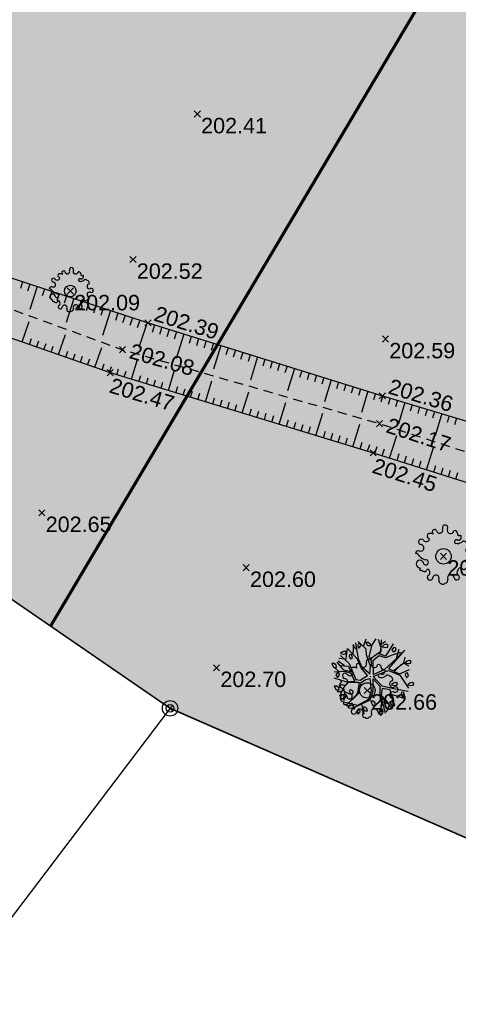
# Model space of a CAD drawing. Extents: x 1616800 to 1632437, y 2248456 to 2251974.
# Tile 103 of 256: x 1617770 to 1617799, y 2251486 to 2251550. Entities that reach past the tile are written whole.
import ezdxf
from ezdxf.enums import TextEntityAlignment as Align

# ---------------------------------------------------------------- set-up
doc = ezdxf.new("R2010")
doc.units = 0
doc.header["$LTSCALE"] = 2
doc.header["$PDMODE"] = 3
doc.header["$PDSIZE"] = 0.2
for name, pattern in [('CACHEx2', [0.75, 0.5, -0.25]), ('CONTINU', [0]), ('FOSSE', [0.5, 0.3, -0.2])]:
    doc.linetypes.add(name, pattern=pattern)
doc.layers.get('0').update_dxf_attribs({"linetype": 'CONTINUOUS'})
for name, color, linetype in [('000-VALORIS PROJET-LOTS_Limite', 7, 'CONTINUOUS'), ('01-PAP LOTS CONTOURS', 7, 'CONTINUOUS'), ('01-PAP- REVET MACROLOT', 51, 'CONTINUOUS'), ('BORNES', 8, 'CONTINUOUS'), ('X-PTS TOPO-TEXTE TOPOALT', 8, 'CONTINUOUS'), ('X-PTS TOPO-TOPOPOINT', 8, 'CONTINUOUS'), ('Y - FDP TOPO-LIMITES_08441', 8, 'CONTINUOUS'), ('Y-FDP TOPO-TOP_AXE_FOSSE', 8, 'CONTINUOUS'), ('Y-FDP TOPO-TOP_BARBULE', 8, 'CONTINUOUS'), ('Y-FDP TOPO-TOP_TALUS', 8, 'CONTINUOUS'), ('Y-FDP TOPO-TOP_VEGETATION_symb', 8, 'CONTINUOUS')]:
    doc.layers.add(name, color=color, linetype=linetype)
doc.styles.get("Standard").update_dxf_attribs({"font": 'arial.ttf'})

# ---------------------------------------------------------------- blocks, each defined once
blk = doc.blocks.new('V024')
at = {"color": 0, "linetype": 'Continuous'}
for p, q in [((-0.922, 1.738), (-1.203, 2.016)), ((-1.141, 1.402), (-1.109, 2.055)), ((-0.484, 1.934), (-0.312, 2.441)), ((0.656, 1.887), (0.484, 2.402)), ((0.672, 2.098), (0.938, 2.285)), ((-1.625, 1.016), (-1.516, 1.785)), ((1.672, 1.172), (1.828, 1.785)), ((-1.703, 0.668), (-2.125, 0.977)), ((-1.703, 1.09), (-2.078, 1.148)), ((2.141, 0.902), (2.219, 1.266)), ((-2.047, 0.273), (-2.328, 0.535)), ((-1.891, -0.281), (-2.047, -0.66)), ((-1.875, -1.023), (-2.156, -1.023)), ((1.344, -1.152), (2.156, -1.391)), ((-1.234, -1.547), (-1.438, -1.746)), ((-0.578, -1.813), (-0.422, -2.449)), ((1.219, -1.855), (1.016, -2.316))]:
    blk.add_line(p, q, dxfattribs=at)
for points in [[(-0.031, 0.133), (-0.563, 0.574), (-0.797, 1.113), (-0.969, 2.176)], [(-0.047, 0.137), (-0.016, 0.652), (-0.281, 1.383), (-0.312, 1.77), (-0.828, 2.25)], [(0.312, 2.441), (0.062, 2.039), (-0.125, 1.285), (0.016, 0.996), (0.047, 1.207), (0.641, 1.633), (0.687, 2.383)], [(1.453, 2.129), (0.953, 1.316), (0.609, 1.449), (0.547, 1.473), (0.672, 1.617), (0.672, 2.09)], [(-1.969, 1.344), (-1.391, 0.82), (-0.969, -0.215), (-0.687, -0.254), (-0.203, 0.051), (-0.625, 0.555), (-0.859, 1.102), (-1.484, 1.766)], [(1.922, 1.555), (1.328, 1.355), (0.984, 1.203), (0.531, 1.344), (0.125, 1.016), (0.156, 0.113), (0.891, 0.441), (1.672, 1.172), (2.031, 1.555)], [(2.172, 1.711), (1.156, 0.516), (1.453, 0.359), (2.141, 0.902), (2.469, 0.707)], [(-2, 0.687), (-1.438, 0.652), (-1.312, 0.281), (-1.75, 0.383), (-2.188, 0.902)], [(2, 0.797), (1.531, 0.324), (1.859, 0.187), (2.516, 0.457)], [(-1.016, -0.312), (-1.266, 0.172), (-1.672, 0.305), (-2.359, 0.246)], [(-0.016, 0), (0, 0), (0, 0.02)], [(0, -0.02), (0, 0), (0.016, 0)], [(2.438, -0.969), (1.594, -0.812), (0.75, -0.625), (0.172, -0.004), (0.969, 0.324), (1.156, 0.383), (1.891, 0.09), (2.469, -0.754)], [(-1.016, -0.332), (-1.531, -0.391), (-2.375, -0.141)], [(-0.797, -0.41), (-1.484, -0.41), (-1.75, -0.734), (-2, -1.332)], [(-0.641, -0.41), (-0.312, -0.215), (-0.047, -0.141), (0.047, -0.949), (-0.125, -1.508), (-0.828, -1.891), (-1.75, -1.68)], [(-0.641, -0.406), (-0.781, -1.121), (-1.594, -1.922)], [(-0.797, -0.406), (-0.734, -0.406), (-0.844, -1.074), (-0.922, -1.219), (-1.25, -1.551)], [(-1.078, -2.16), (-0.969, -1.988), (-0.016, -1.527), (0.172, -0.949), (0.172, -0.156), (0.609, -0.641), (0.609, -1.293), (0.75, -1.836), (0.531, -2.469)], [(-1.766, -0.746), (-1.625, -1.316), (-1.75, -1.602)], [(1.453, -1.527), (1.266, -0.871), (0.75, -0.777), (0.687, -1.215), (1, -1.543), (1.406, -2.125)], [(1.125, -1.734), (0.687, -1.375), (0.969, -2.375)], [(-0.781, -2.145), (-0.875, -2.301), (-0.781, -2.453), (-0.656, -2.301), (-0.687, -2.145), (-0.781, -2.121)]]:
    blk.add_lwpolyline(points, dxfattribs=at)
for points in [[(-0.656, 1.977), (-0.687, 2.129), (-0.781, 2.148), (-0.875, 1.977), (-0.781, 1.82)], [(0, 1.977), (-0.188, 1.977), (-0.328, 2.215), (-0.172, 2.215), (-0.047, 2.109)], [(1.109, 2.02), (1.016, 2.086), (0.859, 2.043), (0.734, 1.93), (0.922, 1.887), (1.078, 1.91)], [(-1.594, 1.555), (-1.687, 1.621), (-1.844, 1.578), (-1.969, 1.469), (-1.781, 1.422), (-1.625, 1.449)], [(-1.406, 1.27), (-1.312, 1.117), (-1.281, 1.137), (-1.188, 1.223), (-1.25, 1.402), (-1.375, 1.383)], [(1.484, 1.578), (1.391, 1.734), (1.5, 1.906), (1.578, 1.887), (1.609, 1.734)], [(-2.531, 0.809), (-2.406, 0.566), (-2.219, 0.566), (-2.25, 0.699), (-2.375, 0.809)], [(2.609, 0.984), (2.516, 1.051), (2.359, 1.004), (2.234, 0.898), (2.422, 0.852), (2.578, 0.875)], [(-2.031, 0.059), (-2.063, 0.211), (-2.141, 0.234), (-2.25, 0.059), (-2.156, -0.094)], [(2.359, -0.027), (2.453, 0.059), (2.391, 0.238), (2.266, 0.211), (2.234, 0.105), (2.328, -0.051)], [(1.734, -0.449), (1.641, -0.383), (1.484, -0.426), (1.359, -0.535), (1.547, -0.582), (1.703, -0.559)], [(2.703, -0.383), (2.547, -0.426), (2.422, -0.535), (2.609, -0.582), (2.766, -0.559), (2.797, -0.449)], [(-2.031, -0.887), (-2.063, -0.754), (-2.188, -0.648), (-2.359, -0.648), (-2.219, -0.887)], [(-1.844, -1.527), (-1.937, -1.375), (-1.828, -1.199), (-1.75, -1.219), (-1.719, -1.375)], [(-1.312, -1.07), (-1.359, -0.918), (-1.266, -0.867), (-1.141, -0.949), (-1.141, -1.07), (-1.234, -1.191)], [(2.141, -1.02), (2.016, -1.043), (1.984, -1.152), (2.078, -1.309), (2.109, -1.285), (2.203, -1.195)], [(-1.094, -1.945), (-1.188, -1.879), (-1.344, -1.926), (-1.469, -2.035), (-1.281, -2.078), (-1.125, -2.059)], [(0.172, -1.613), (0.016, -1.613), (0.141, -1.859), (0.328, -1.859), (0.297, -1.727)], [(1.25, -1.641), (1.391, -1.879), (1.578, -1.879), (1.547, -1.746), (1.422, -1.641)], [(-0.359, -1.992), (-0.516, -1.992), (-0.375, -2.234), (-0.188, -2.234), (-0.234, -2.102)], [(0.687, -2.211), (0.578, -2.387), (0.672, -2.539), (0.797, -2.387), (0.766, -2.234)]]:
    blk.add_lwpolyline(points, close=True, dxfattribs=at)
blk = doc.blocks.new('borne')
at = {"layer": 'BORNES', "color": 0}
for radius in [0.5, 0.25]:
    blk.add_circle((0, 0), radius, dxfattribs=at)
blk = doc.blocks.new('TCPOINT')
at = {"color": 0}
blk.add_point((0, 0), dxfattribs=at)
at = {"layer": 'X-PTS TOPO-TEXTE TOPOALT'}
blk.add_attdef('ALT', text='', height=0.75, dxfattribs=at).set_placement((0.25, -0.25), align=Align.TOP_LEFT)
blk = doc.blocks.new('TCPOINT_C')
at = {"color": 0}
blk.add_point((0, 0), dxfattribs=at)
at = {"layer": 'X-PTS TOPO-TEXTE TOPOALT'}
blk.add_attdef('ALT', text='', height=0.75, dxfattribs=at).set_placement((0.5, 0.09), align=Align.MIDDLE_LEFT)
blk = doc.blocks.new('TCPOINT_2')
at = {"color": 0}
blk.add_point((0, 0), dxfattribs=at)
at = {"layer": 'X-PTS TOPO-TEXTE TOPOALT'}
blk.add_attdef('ALT', (0.25, 0.25), '', height=0.75, dxfattribs=at)
blk = doc.blocks.new('Arbre composé')
for centre, major_axis, start_param, end_param in [((0.053, 0.929), (-0.0621, 0.0621), -0.814049, 1.170078), ((0.053, 0.929), (0.0621, 0.0621), 5.055805, 7.039932), ((-0.447, 0.666), (-0.0621, 0.0621), -0.261799, 1.722328), ((-0.44, 0.401), (-0.243, 0.243), -1.12231, -0.636034), ((-0.29, 0.794), (0.0543, 0.0543), 6.27112, 9.712496), ((-0.128, 0.856), (0.0756, 0.0756), 2.437811, 4.160139), ((-0.128, 0.856), (-0.0756, 0.0756), 2.589343, 4.311671), ((0.229, 0.846), (-0.0756, 0.0756), 0.343416, 2.065744), ((0.229, 0.846), (0.0756, 0.0756), 3.63654, 5.358868), ((0.366, 0.751), (0.0611, 0.0611), 5.442007, 7.443818), ((0.479, 0.624), (-0.0687, 0.0687), 1.943234, 4.662706), ((0.509, 0.73), (0.0414, 0.0414), 2.084224, 4.724816), ((-0.72, 0.469), (-0.0621, 0.0621), 0.261799, 2.245927), ((-0.72, 0.469), (-0.0621, 0.0621), 4.560857, 6.544985), ((-0.741, 0.276), (0.0756, 0.0756), 5.235988, 6.958316), ((-0.563, 0.585), (-0.0756, 0.0756), 1.419265, 3.141593), ((-0.5, 0.551), (-0.031, 0.031), 2.648002, 5.490599), ((0.419, 0.476), (-0.0439, 0.0439), -1.123056, 1.960793), ((0.455, 0.647), (0.162, 0.162), 3.648866, 4.555851), ((0.66, 0.41), (0.0621, 0.0621), 6.021386, 8.005513), ((0.721, 0.35), (-0.0738, 0.0738), 3.545603, 5.353199), ((-0.819, 0.097), (0.0621, 0.0621), 0.372067, 2.356194), ((-0.924, -0.062), (-0.114, 0.114), 4.443451, 5.394658), ((-0.741, 0.276), (-0.0756, 0.0756), 1.942863, 3.665191), ((-0.504, 0.247), (-0.256, 0.256), 1.472466, 2.237887), ((0, 0), (0.177, 0.177), 5.497787, 11.780972), ((0.83, 0.205), (-0.0756, 0.0756), -0.67513, 1.047198), ((0.83, 0.205), (0.0756, 0.0756), 2.617994, 4.340322), ((0.908, 0.027), (0.0621, 0.0621), 5.497787, 7.481914), ((0.908, 0.027), (-0.0621, 0.0621), 1.942863, 3.926991), ((-0.761, -0.25), (-0.0867, 0.0867), 3.947739, 8.650944), ((-0.574, -0.193), (0.0595, 0.0595), 3.060826, 6.736019), ((0.83, -0.152), (0.0756, 0.0756), 2.094395, 3.816723), ((0.83, -0.152), (-0.0756, 0.0756), -1.198729, 0.523599), ((0.739, -0.292), (0.0611, 0.0611), 3.899862, 5.901673), ((-0.729, -0.409), (-0.0339, 0.0339), -0.091877, 2.941892), ((-0.625, -0.407), (-0.0621, 0.0621), 1.280346, 3.264473), ((-0.512, -0.463), (0.031, 0.031), 5.760943, 8.603541), ((-0.437, -0.685), (0.0621, 0.0621), 1.390613, 3.374741), ((-0.547, -0.525), (0.0756, 0.0756), 4.532206, 6.254534), ((-0.244, -0.712), (0.0756, 0.0756), 0.494947, 2.217275), ((-0.244, -0.712), (-0.0756, 0.0756), 3.485009, 5.207336), ((0.234, -0.699), (-0.0756, 0.0756), -0.523599, 1.198729), ((0.234, -0.699), (0.0756, 0.0756), 5.608055, 7.330383), ((0.543, -0.52), (-0.0756, 0.0756), 0, 1.722328), ((0.547, -0.454), (-0.0565, 0.0565), -1.34685, 0.669035), ((0.428, -0.677), (-0.0621, 0.0621), 2.879793, 4.863921), ((0.66, -0.334), (-0.0621, 0.0621), 1.419265, 3.403392), ((-0.437, -0.685), (0.0621, 0.0621), 3.374741, 5.358868), ((-0.068, -0.795), (0.0621, 0.0621), 1.914212, 3.89834), ((-0.018, -0.801), (0.069, 0.069), 3.361879, 4.78249), ((0.056, -0.777), (-0.0621, 0.0621), 2.356194, 4.340322), ((0.428, -0.677), (-0.0621, 0.0621), 0.895666, 2.879793)]:
    blk.add_ellipse(centre, major_axis=major_axis, ratio=1, start_param=start_param, end_param=end_param)

msp = doc.modelspace()

# ---------------------------------------------------------------- hatches: boundary and pattern name
at = {"layer": '01-PAP- REVET MACROLOT'}
h = msp.add_hatch(color=256, dxfattribs=at)
h.dxf.hatch_style = 1
edge = h.paths.add_edge_path()
edge.add_arc((1617785.3692, 2251592.1924), 17.5, 59.336785, 77.468045)
edge.add_line((1617789.1664, 2251609.2755), (1617770.4948, 2251613.4258))
edge.add_arc((1617784.7073, 2251677.3653), 65.5, 247.742856, 257.468045, ccw=False)
edge.add_line((1617759.8982, 2251616.7454), (1617730.0229, 2251628.9721))
edge.add_line((1617730.0229, 2251628.9721), (1617729.3798, 2251628.1548))
edge.add_line((1617729.3798, 2251628.1548), (1617679.738, 2251574.4653))
edge.add_line((1617679.738, 2251574.4653), (1617738.9827, 2251533.7062))
edge.add_line((1617738.9827, 2251533.7062), (1617779.8858, 2251505.5659))
edge.add_line((1617779.8858, 2251505.5659), (1617847.8922, 2251475.7862))
edge.add_line((1617847.8922, 2251475.7862), (1617847.8927, 2251475.786))
edge.add_line((1617847.8927, 2251475.786), (1617956.6559, 2251428.8657))
edge.add_line((1617956.6559, 2251428.8657), (1617993.4116, 2251467.8292))
edge.add_arc((1617979.9544, 2251480.5238), 18.5, 316.670093, 327.720943)
edge.add_line((1617995.5954, 2251470.644), (1617990.8277, 2251495.4912))
edge.add_arc((1617979.9544, 2251480.5238), 18.5, 54.0028, 65.06299)
edge.add_line((1617987.7544, 2251497.2991), (1617954.0366, 2251512.9769))
edge.add_arc((1617986.0799, 2251581.8916), 76, 239.336785, 245.06299, ccw=False)
edge.add_line((1617947.3206, 2251516.5179), (1617794.294, 2251607.2455))

# ---------------------------------------------------------------- linework, layer by layer
at = {"layer": '000-VALORIS PROJET-LOTS_Limite', "linetype": 'CACHEx2', "const_width": 0.2, "flags": 128}
msp.add_lwpolyline([(1617820.1658, 2251591.9065), (1617772.1364, 2251510.8973)], dxfattribs=at)
at = {"layer": '01-PAP LOTS CONTOURS', "const_width": 0.1, "flags": 128}
msp.add_lwpolyline([(1617794.294, 2251607.2455, 0.079278), (1617789.1664, 2251609.2755), (1617770.4948, 2251613.4258, -0.0424596), (1617759.8982, 2251616.7454), (1617730.0229, 2251628.9721), (1617729.3798, 2251628.1548), (1617679.738, 2251574.4653), (1617738.9827, 2251533.7062), (1617779.8858, 2251505.5659), (1617847.8922, 2251475.7862), (1617847.8927, 2251475.786), (1617956.6559, 2251428.8657), (1617993.4116, 2251467.8292, 0.0482558), (1617995.5954, 2251470.644), (1617990.8277, 2251495.4912, 0.0482967), (1617987.7544, 2251497.2991), (1617954.0366, 2251512.9769, -0.0249905), (1617947.3206, 2251516.5179)], format="xyb", close=True, dxfattribs=at)
at = {"layer": 'Y - FDP TOPO-LIMITES_08441', "flags": 128}
msp.add_lwpolyline([(1617779.8858, 2251505.5659), (1617765.2998, 2251486.3484), (1617784.4214, 2251466.6456), (1617734.9687, 2251385.9272), (1617772.3567, 2251348.6685), (1617847.1771, 2251474.5826), (1617847.8922, 2251475.7862)], close=True, dxfattribs=at)
at = {"layer": 'Y-FDP TOPO-TOP_AXE_FOSSE', "linetype": 'FOSSE', "elevation": 201.34, "flags": 128}
msp.add_lwpolyline([(1617746.0036, 2251547.755), (1617752.2356, 2251538.78), (1617757.9006, 2251535.711), (1617776.8006, 2251528.829), (1617793.4656, 2251524.033), (1617808.7696, 2251519.035), (1617815.8056, 2251516.457)], dxfattribs=at)
at = {"layer": 'Y-FDP TOPO-TOP_BARBULE'}
for p, q in [((1617770.318, 2251533.2319), (1617770.1746, 2251532.7939)), ((1617770.7932, 2251533.0762), (1617770.6485, 2251532.6345)), ((1617771.2683, 2251532.9205), (1617770.782, 2251531.436)), ((1617771.7435, 2251532.7649), (1617771.5964, 2251532.3158)), ((1617772.2186, 2251532.6092), (1617772.0703, 2251532.1564)), ((1617772.6938, 2251532.4536), (1617772.5442, 2251531.997)), ((1617773.1689, 2251532.2979), (1617773.0182, 2251531.8376)), ((1617773.6441, 2251532.1422), (1617773.1374, 2251530.5956)), ((1617774.1193, 2251531.9866), (1617773.966, 2251531.5189)), ((1617774.5944, 2251531.8309), (1617774.44, 2251531.3595)), ((1617775.0696, 2251531.6753), (1617774.9139, 2251531.2001)), ((1617775.5447, 2251531.5196), (1617775.3878, 2251531.0407)), ((1617776.0199, 2251531.364), (1617775.4929, 2251529.7553)), ((1617776.495, 2251531.2083), (1617776.3357, 2251530.722)), ((1617770.2889, 2251529.3305), (1617770.7516, 2251530.6577)), ((1617776.9702, 2251531.0526), (1617776.8096, 2251530.5626)), ((1617777.4453, 2251530.897), (1617777.2836, 2251530.4032)), ((1617777.9205, 2251530.7413), (1617777.7599, 2251530.2512)), ((1617778.3956, 2251530.5857), (1617777.865, 2251528.9658)), ((1617778.8728, 2251530.4363), (1617778.7217, 2251529.9509)), ((1617779.3502, 2251530.2877), (1617779.1999, 2251529.8048)), ((1617779.8276, 2251530.1391), (1617779.6781, 2251529.6586)), ((1617780.305, 2251529.9906), (1617780.1563, 2251529.5125)), ((1617770.761, 2251529.1659), (1617770.8993, 2251529.5625)), ((1617771.2331, 2251529.0013), (1617771.3709, 2251529.3963)), ((1617772.6495, 2251528.5074), (1617773.1032, 2251529.8087)), ((1617780.7825, 2251529.842), (1617780.2892, 2251528.2568)), ((1617781.2599, 2251529.6934), (1617781.1127, 2251529.2203)), ((1617781.7373, 2251529.5449), (1617781.5908, 2251529.0742)), ((1617782.2147, 2251529.3963), (1617782.069, 2251528.9281)), ((1617782.6921, 2251529.2477), (1617782.5472, 2251528.782)), ((1617771.7052, 2251528.8366), (1617771.8424, 2251529.2301)), ((1617772.1774, 2251528.672), (1617772.314, 2251529.064)), ((1617773.1216, 2251528.3428), (1617773.2572, 2251528.7316)), ((1617775.0101, 2251527.6844), (1617775.4548, 2251528.9597)), ((1617783.1696, 2251529.0992), (1617782.689, 2251527.555)), ((1617783.647, 2251528.9506), (1617783.5036, 2251528.4898)), ((1617784.1244, 2251528.8021), (1617783.9818, 2251528.3437)), ((1617784.6018, 2251528.6535), (1617784.4599, 2251528.1976)), ((1617773.5937, 2251528.1782), (1617773.7288, 2251528.5655)), ((1617774.0659, 2251528.0136), (1617774.2003, 2251528.3993)), ((1617774.538, 2251527.849), (1617774.6719, 2251528.2331)), ((1617777.3884, 2251526.9154), (1617777.78, 2251528.1983)), ((1617785.0792, 2251528.5049), (1617784.9381, 2251528.0515)), ((1617785.5566, 2251528.3564), (1617785.0889, 2251526.8532)), ((1617786.0341, 2251528.2078), (1617785.8945, 2251527.7593)), ((1617786.5115, 2251528.0592), (1617786.3727, 2251527.6132)), ((1617775.4822, 2251527.5197), (1617775.6151, 2251527.9008)), ((1617775.9544, 2251527.3551), (1617776.0867, 2251527.7346)), ((1617776.432, 2251527.2073), (1617776.5483, 2251527.5885)), ((1617776.9102, 2251527.0614), (1617777.0271, 2251527.4444)), ((1617779.7795, 2251526.1856), (1617780.1804, 2251527.4991)), ((1617786.9889, 2251527.9107), (1617786.8509, 2251527.4671)), ((1617787.4663, 2251527.7621), (1617787.3291, 2251527.321)), ((1617787.9437, 2251527.6135), (1617787.4887, 2251526.1514)), ((1617788.4212, 2251527.465), (1617788.2854, 2251527.0288)), ((1617777.8667, 2251526.7695), (1617777.9847, 2251527.1562)), ((1617778.3449, 2251526.6235), (1617778.4635, 2251527.012)), ((1617778.8231, 2251526.4775), (1617778.9422, 2251526.8679)), ((1617779.3013, 2251526.3316), (1617779.421, 2251526.7238)), ((1617782.1706, 2251525.4558), (1617782.5809, 2251526.8)), ((1617788.8986, 2251527.3164), (1617788.7636, 2251526.8827)), ((1617789.376, 2251527.1679), (1617789.2418, 2251526.7366)), ((1617789.8534, 2251527.0193), (1617789.72, 2251526.5905)), ((1617790.3308, 2251526.8707), (1617789.8886, 2251525.4495)), ((1617790.8083, 2251526.7222), (1617790.6763, 2251526.2983)), ((1617780.2578, 2251526.0397), (1617780.3786, 2251526.4355)), ((1617780.736, 2251525.8937), (1617780.8574, 2251526.2914)), ((1617781.2142, 2251525.7477), (1617781.3362, 2251526.1473)), ((1617784.5618, 2251524.726), (1617784.9813, 2251526.1008)), ((1617791.2857, 2251526.5736), (1617791.1545, 2251526.1522)), ((1617791.7631, 2251526.425), (1617791.6327, 2251526.0061)), ((1617792.2405, 2251526.2765), (1617792.1109, 2251525.86)), ((1617792.7179, 2251526.1279), (1617792.2884, 2251524.7477)), ((1617781.6924, 2251525.6018), (1617781.8149, 2251526.0032)), ((1617782.6489, 2251525.3099), (1617782.7725, 2251525.7149)), ((1617783.1271, 2251525.1639), (1617783.2513, 2251525.5708)), ((1617783.6053, 2251525.018), (1617783.7301, 2251525.4267)), ((1617793.1954, 2251525.9794), (1617793.0673, 2251525.5678)), ((1617793.6728, 2251525.831), (1617793.5495, 2251525.4207)), ((1617794.1517, 2251525.687), (1617794.0283, 2251525.2766)), ((1617794.6305, 2251525.5431), (1617794.5063, 2251525.1299)), ((1617784.0835, 2251524.872), (1617784.2089, 2251525.2826)), ((1617785.04, 2251524.5801), (1617785.1664, 2251524.9943)), ((1617785.5182, 2251524.4341), (1617785.6452, 2251524.8502)), ((1617786.9529, 2251523.9962), (1617787.3818, 2251525.4016)), ((1617795.1093, 2251525.3991), (1617794.6925, 2251524.0129)), ((1617795.5881, 2251525.2551), (1617795.4623, 2251524.8366)), ((1617796.067, 2251525.1112), (1617795.9403, 2251524.6899)), ((1617796.5458, 2251524.9672), (1617796.4183, 2251524.5432)), ((1617797.0246, 2251524.8232), (1617796.8963, 2251524.3965)), ((1617785.9964, 2251524.2882), (1617786.124, 2251524.7061)), ((1617786.4746, 2251524.1422), (1617786.6028, 2251524.562)), ((1617787.4311, 2251523.8503), (1617787.5603, 2251524.2737)), ((1617789.344, 2251523.2664), (1617789.7823, 2251524.7025)), ((1617797.5034, 2251524.6793), (1617797.0731, 2251523.2479)), ((1617797.9823, 2251524.5353), (1617797.8523, 2251524.1032)), ((1617798.4611, 2251524.3913), (1617798.3303, 2251523.9565)), ((1617787.9093, 2251523.7043), (1617788.0391, 2251524.1296)), ((1617788.3875, 2251523.5584), (1617788.5179, 2251523.9855)), ((1617788.8658, 2251523.4124), (1617788.9967, 2251523.8414)), ((1617789.8222, 2251523.1205), (1617789.9542, 2251523.5531)), ((1617791.7351, 2251522.5366), (1617792.1827, 2251524.0033)), ((1617790.3004, 2251522.9745), (1617790.433, 2251523.409)), ((1617790.7786, 2251522.8286), (1617790.9118, 2251523.2649)), ((1617791.2569, 2251522.6826), (1617791.3906, 2251523.1208)), ((1617794.1229, 2251521.7962), (1617794.5864, 2251523.2625)), ((1617792.2133, 2251522.3907), (1617792.3482, 2251522.8325)), ((1617792.6915, 2251522.2447), (1617792.8269, 2251522.6884)), ((1617793.1694, 2251522.0977), (1617793.3091, 2251522.5397)), ((1617793.6461, 2251521.947), (1617793.7855, 2251522.3879)), ((1617796.5066, 2251521.0427), (1617796.9644, 2251522.4909)), ((1617794.5996, 2251521.6455), (1617794.7384, 2251522.0843)), ((1617795.0764, 2251521.4948), (1617795.2148, 2251521.9325)), ((1617795.5531, 2251521.3441), (1617795.6912, 2251521.7808)), ((1617796.0299, 2251521.1934), (1617796.1676, 2251521.629)), ((1617796.9834, 2251520.892), (1617797.1204, 2251521.3254)), ((1617797.4601, 2251520.7413), (1617797.5968, 2251521.1736)), ((1617797.9369, 2251520.5906), (1617798.0732, 2251521.0218)), ((1617798.4136, 2251520.4399), (1617798.5496, 2251520.87))]:
    msp.add_line(p, q, dxfattribs=at)
at = {"layer": 'Y-FDP TOPO-TOP_TALUS', "linetype": 'CONTINU', "elevation": 201.34, "flags": 128}
for points in [[(1617746.9796, 2251548.726), (1617753.4656, 2251540.448), (1617758.4096, 2251537.133), (1617778.4526, 2251530.567), (1617793.6496, 2251525.838), (1617808.9656, 2251521.233), (1617816.3676, 2251518.098), (1617816.7796, 2251517.267)], [(1617744.3586, 2251546.882), (1617751.2246, 2251537.402), (1617756.9996, 2251533.964), (1617776.0006, 2251527.339), (1617793.0576, 2251522.133), (1617807.4036, 2251517.598)]]:
    msp.add_lwpolyline(points, dxfattribs=at)

# ---------------------------------------------------------------- block references
at = {"layer": 'X-PTS TOPO-TOPOPOINT'}
ref = msp.add_blockref('TCPOINT', (1617781.6476, 2251544.114, 202.41), dxfattribs=at)
ref.add_attrib('ALT', '202.41', dxfattribs={"layer": 'X-PTS TOPO-TEXTE TOPOALT', "height": 1, "rotation": 360}).set_placement((1617781.8976, 2251543.864, 202.41), align=Align.TOP_LEFT)
ref = msp.add_blockref('TCPOINT', (1617777.4776, 2251534.676, 202.52), dxfattribs=at)
ref.add_attrib('ALT', '202.52', dxfattribs={"layer": 'X-PTS TOPO-TEXTE TOPOALT', "height": 1}).set_placement((1617777.7276, 2251534.426, 202.52), align=Align.TOP_LEFT)
ref = msp.add_blockref('TCPOINT', (1617773.4136, 2251532.631, 202.09), dxfattribs=at)
ref.add_attrib('ALT', '202.09', dxfattribs={"layer": 'X-PTS TOPO-TEXTE TOPOALT', "height": 1, "rotation": 0}).set_placement((1617773.6636, 2251532.381, 202.09), align=Align.TOP_LEFT)
ref = msp.add_blockref('TCPOINT_2', (1617778.4526, 2251530.567, 202.39), dxfattribs=dict(at, rotation=342.7149111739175))
ref.add_attrib('ALT', '202.39', (1617778.7656, 2251530.7314, 202.39), dxfattribs={"layer": 'X-PTS TOPO-TEXTE TOPOALT', "height": 1, "rotation": 342.714911})
ref = msp.add_blockref('TCPOINT', (1617793.8496, 2251529.519, 202.59), dxfattribs=at)
ref.add_attrib('ALT', '202.59', dxfattribs={"layer": 'X-PTS TOPO-TEXTE TOPOALT', "height": 1, "rotation": 360}).set_placement((1617794.0996, 2251529.269, 202.59), align=Align.TOP_LEFT)
ref = msp.add_blockref('TCPOINT_C', (1617776.8006, 2251528.829, 202.08), dxfattribs=dict(at, rotation=343.944775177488))
ref.add_attrib('ALT', '202.08', dxfattribs={"layer": 'X-PTS TOPO-TEXTE TOPOALT', "height": 1, "rotation": 343.944775}).set_placement((1617777.306, 2251528.7772, 202.08), align=Align.MIDDLE_LEFT)
ref = msp.add_blockref('TCPOINT', (1617776.0006, 2251527.339, 202.47), dxfattribs=dict(at, rotation=343.0271851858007))
ref.add_attrib('ALT', '202.47', dxfattribs={"layer": 'X-PTS TOPO-TEXTE TOPOALT', "height": 1, "rotation": 343.027185}).set_placement((1617776.1667, 2251527.0269, 202.47), align=Align.TOP_LEFT)
ref = msp.add_blockref('TCPOINT_2', (1617793.6496, 2251525.838, 202.36), dxfattribs=dict(at, rotation=343.2657556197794))
ref.add_attrib('ALT', '202.36', (1617793.961, 2251526.0054, 202.36), dxfattribs={"layer": 'X-PTS TOPO-TEXTE TOPOALT', "height": 1, "rotation": 343.265755})
ref = msp.add_blockref('TCPOINT_C', (1617793.4656, 2251524.033, 202.17), dxfattribs=dict(at, rotation=341.913931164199))
ref.add_attrib('ALT', '202.17', dxfattribs={"layer": 'X-PTS TOPO-TEXTE TOPOALT', "height": 1, "rotation": 341.913931}).set_placement((1617793.9688, 2251523.9633, 202.17), align=Align.MIDDLE_LEFT)
ref = msp.add_blockref('TCPOINT', (1617793.0576, 2251522.133, 202.45), dxfattribs=dict(at, rotation=342.4574215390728))
ref.add_attrib('ALT', '202.45', dxfattribs={"layer": 'X-PTS TOPO-TEXTE TOPOALT', "height": 1, "rotation": 342.457422}).set_placement((1617793.2206, 2251521.8193, 202.45), align=Align.TOP_LEFT)
ref = msp.add_blockref('TCPOINT', (1617771.5686, 2251518.251, 202.65), dxfattribs=at)
ref.add_attrib('ALT', '202.65', dxfattribs={"layer": 'X-PTS TOPO-TEXTE TOPOALT', "height": 1, "rotation": 360}).set_placement((1617771.8186, 2251518.001, 202.65), align=Align.TOP_LEFT)
ref = msp.add_blockref('TCPOINT', (1617797.6136, 2251515.421, 202.9), dxfattribs=at)
ref.add_attrib('ALT', '202.90', dxfattribs={"layer": 'X-PTS TOPO-TEXTE TOPOALT', "height": 1, "rotation": 0}).set_placement((1617797.8636, 2251515.171, 202.9), align=Align.TOP_LEFT)
ref = msp.add_blockref('TCPOINT', (1617784.8196, 2251514.689, 202.6), dxfattribs=at)
ref.add_attrib('ALT', '202.60', dxfattribs={"layer": 'X-PTS TOPO-TEXTE TOPOALT', "height": 1, "rotation": 360}).set_placement((1617785.0696, 2251514.439, 202.6), align=Align.TOP_LEFT)
ref = msp.add_blockref('TCPOINT', (1617782.8946, 2251508.195, 202.7), dxfattribs=at)
ref.add_attrib('ALT', '202.70', dxfattribs={"layer": 'X-PTS TOPO-TEXTE TOPOALT', "height": 1, "rotation": 0}).set_placement((1617783.1446, 2251507.945, 202.7), align=Align.TOP_LEFT)
ref = msp.add_blockref('TCPOINT', (1617792.6736, 2251506.726, 202.66), dxfattribs=at)
ref.add_attrib('ALT', '202.66', dxfattribs={"layer": 'X-PTS TOPO-TEXTE TOPOALT', "height": 1, "rotation": 0}).set_placement((1617792.9236, 2251506.476, 202.66), align=Align.TOP_LEFT)
at = {"layer": 'X-PTS TOPO-TOPOPOINT', "rotation": 359.5529816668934}
msp.add_blockref('TCPOINT', (1617779.8858, 2251505.5659), dxfattribs=at)
at = {"layer": 'Y - FDP TOPO-LIMITES_08441', "xscale": 0.9999981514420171, "yscale": 0.9999981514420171, "rotation": 44.55288981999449}
msp.add_blockref('borne', (1617779.8858, 2251505.5659), dxfattribs=at)
at = {"layer": 'Y-FDP TOPO-TOP_VEGETATION_symb'}
for p, xscale, yscale in [((1617773.4136, 2251532.631, 201.34), 1.499999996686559, 1.499999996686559), ((1617797.6136, 2251515.421, 201.34), 1.999999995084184, 1.999999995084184), ((1617792.6736, 2251506.726, 201.34), 1.999999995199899, 1.999999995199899)]:
    msp.add_blockref('Arbre composé', p, dxfattribs=dict(at, xscale=xscale, yscale=yscale))
at = {"layer": 'Y-FDP TOPO-TOP_VEGETATION_symb', "rotation": 359.5529797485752}
msp.add_blockref('V024', (1617792.8902, 2251507.6393), dxfattribs=at)

doc.saveas('drawing.dxf')
